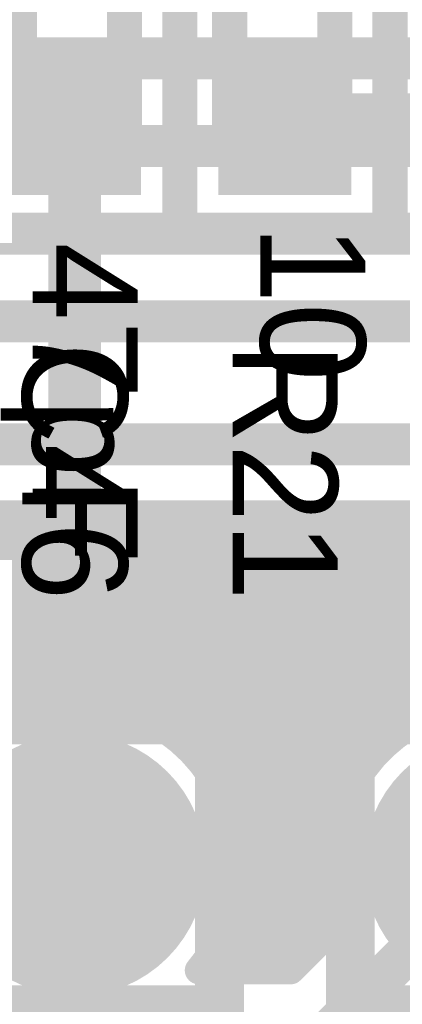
# Model space of a CAD drawing. Extents: x 7.17 to 14.1, y 4 to 11.75.
# Tile 152 of 214: x 9.87 to 9.98, y 7.82 to 8.1. Entities that reach past the tile are written whole.
import ezdxf

# ---------------------------------------------------------------- set-up
doc = ezdxf.new("R2010")
doc.units = 0
doc.layers.get('0').update_dxf_attribs({"linetype": 'CONTINUOUS'})
for name, color, linetype in [('BOTTOMLAYER', 5, 'CONTINUOUS'), ('BOTTOMSOLDER', 6, 'CONTINUOUS'), ('INTERNALPLANE1', 76, 'CONTINUOUS'), ('MECHANICAL1', 6, 'CONTINUOUS'), ('MULTILAYER', 9, 'CONTINUOUS'), ('TOPLAYER', 1, 'CONTINUOUS'), ('TOPOVERLAY', 2, 'CONTINUOUS'), ('TOPPASTE', 8, 'CONTINUOUS'), ('TOPSOLDER', 216, 'CONTINUOUS')]:
    doc.layers.add(name, color=color, linetype=linetype)

# ---------------------------------------------------------------- blocks, each defined once
blk = doc.blocks.new('TEST_POINT_PAD_3_93')
at = {"layer": 'BOTTOMSOLDER', "const_width": 0.0365}
blk.add_lwpolyline([(-0.01825, 0, 1), (0.01825, 0, 1)], format="xyb", close=True, dxfattribs=at)
at = {"layer": 'MECHANICAL1', "const_width": 0.01}
for points in [[(0, 0.03937), (-0.03937, 0.03937)], [(-0.03937, -0.03937), (-0.03937, 0.03937)], [(0.03937, 0.03937), (0, 0.03937)], [(0.03937, -0.03937), (0.03937, 0.03937)], [(0.03937, -0.03937), (-0.03937, -0.03937)]]:
    blk.add_lwpolyline(points, dxfattribs=at)
at = {"layer": 'MECHANICAL1', "const_width": 0.005}
for points in [[(-0.04187, 0.03937, 1), (-0.03687, 0.03937, 1)], [(-0.04187, 0.03937, 1), (-0.03687, 0.03937, 1)], [(-0.0025, 0.03937, 1), (0.0025, 0.03937, 1)], [(-0.0025, 0.03937, 1), (0.0025, 0.03937, 1)], [(0.03687, 0.03937, 1), (0.04187, 0.03937, 1)], [(0.03687, 0.03937, 1), (0.04187, 0.03937, 1)], [(-0.04187, -0.03937, 1), (-0.03687, -0.03937, 1)], [(-0.04187, -0.03937, 1), (-0.03687, -0.03937, 1)], [(0.03687, -0.03937, 1), (0.04187, -0.03937, 1)], [(0.03687, -0.03937, 1), (0.04187, -0.03937, 1)]]:
    blk.add_lwpolyline(points, format="xyb", close=True, dxfattribs=at)
at = {"layer": 'MULTILAYER', "const_width": 0.0325}
blk.add_lwpolyline([(-0.01625, 0, 1), (0.01625, 0, 1)], format="xyb", close=True, dxfattribs=at)
at = {"layer": 'TOPOVERLAY', "const_width": 0.01}
for points in [[(0.043307, 0.043307), (-0.043307, 0.043307)], [(-0.043307, -0.043307), (-0.043307, 0.043307)], [(0.043307, 0.03937), (0.043307, 0.043307)], [(0.043307, -0.043307), (0.043307, 0.03937)], [(0.043307, -0.043307), (-0.043307, -0.043307)]]:
    blk.add_lwpolyline(points, dxfattribs=at)
at = {"layer": 'TOPOVERLAY', "const_width": 0.005}
for points in [[(-0.045807, 0.043307, 1), (-0.040807, 0.043307, 1)], [(-0.045807, 0.043307, 1), (-0.040807, 0.043307, 1)], [(0.040807, 0.043307, 1), (0.045807, 0.043307, 1)], [(0.040807, 0.043307, 1), (0.045807, 0.043307, 1)], [(0.040807, 0.03937, 1), (0.045807, 0.03937, 1)], [(0.040807, 0.03937, 1), (0.045807, 0.03937, 1)], [(-0.045807, -0.043307, 1), (-0.040807, -0.043307, 1)], [(-0.045807, -0.043307, 1), (-0.040807, -0.043307, 1)], [(0.040807, -0.043307, 1), (0.045807, -0.043307, 1)], [(0.040807, -0.043307, 1), (0.045807, -0.043307, 1)]]:
    blk.add_lwpolyline(points, format="xyb", close=True, dxfattribs=at)
at = {"layer": 'TOPSOLDER', "const_width": 0.0365}
blk.add_lwpolyline([(-0.01825, 0, 1), (0.01825, 0, 1)], format="xyb", close=True, dxfattribs=at)
blk = doc.blocks.new('TEST_POINT_PAD_3_103')
at = {"layer": 'BOTTOMSOLDER', "const_width": 0.0365}
blk.add_lwpolyline([(-0.01825, 0, 1), (0.01825, 0, 1)], format="xyb", close=True, dxfattribs=at)
at = {"layer": 'MECHANICAL1', "const_width": 0.01}
for points in [[(-0.03937, -0.03937), (-0.03937, 0.03937)], [(0, 0.03937), (-0.03937, 0.03937)], [(0.03937, 0.03937), (0, 0.03937)], [(0.03937, -0.03937), (0.03937, 0.03937)], [(0.03937, -0.03937), (-0.03937, -0.03937)]]:
    blk.add_lwpolyline(points, dxfattribs=at)
at = {"layer": 'MECHANICAL1', "const_width": 0.005}
for points in [[(-0.04187, 0.03937, 1), (-0.03687, 0.03937, 1)], [(-0.04187, 0.03937, 1), (-0.03687, 0.03937, 1)], [(-0.0025, 0.03937, 1), (0.0025, 0.03937, 1)], [(-0.0025, 0.03937, 1), (0.0025, 0.03937, 1)], [(0.03687, 0.03937, 1), (0.04187, 0.03937, 1)], [(0.03687, 0.03937, 1), (0.04187, 0.03937, 1)], [(-0.04187, -0.03937, 1), (-0.03687, -0.03937, 1)], [(-0.04187, -0.03937, 1), (-0.03687, -0.03937, 1)], [(0.03687, -0.03937, 1), (0.04187, -0.03937, 1)], [(0.03687, -0.03937, 1), (0.04187, -0.03937, 1)]]:
    blk.add_lwpolyline(points, format="xyb", close=True, dxfattribs=at)
at = {"layer": 'MULTILAYER', "const_width": 0.0325}
blk.add_lwpolyline([(-0.01625, 0, 1), (0.01625, 0, 1)], format="xyb", close=True, dxfattribs=at)
at = {"layer": 'TOPOVERLAY', "const_width": 0.01}
for points in [[(-0.043307, -0.043307), (-0.043307, 0.043307)], [(0.043307, 0.043307), (-0.043307, 0.043307)], [(0.043307, 0.03937), (0.043307, 0.043307)], [(0.043307, -0.043307), (0.043307, 0.03937)], [(0.043307, -0.043307), (-0.043307, -0.043307)]]:
    blk.add_lwpolyline(points, dxfattribs=at)
at = {"layer": 'TOPOVERLAY', "const_width": 0.005}
for points in [[(-0.045807, 0.043307, 1), (-0.040807, 0.043307, 1)], [(-0.045807, 0.043307, 1), (-0.040807, 0.043307, 1)], [(0.040807, 0.043307, 1), (0.045807, 0.043307, 1)], [(0.040807, 0.043307, 1), (0.045807, 0.043307, 1)], [(0.040807, 0.03937, 1), (0.045807, 0.03937, 1)], [(0.040807, 0.03937, 1), (0.045807, 0.03937, 1)], [(-0.045807, -0.043307, 1), (-0.040807, -0.043307, 1)], [(-0.045807, -0.043307, 1), (-0.040807, -0.043307, 1)], [(0.040807, -0.043307, 1), (0.045807, -0.043307, 1)], [(0.040807, -0.043307, 1), (0.045807, -0.043307, 1)]]:
    blk.add_lwpolyline(points, format="xyb", close=True, dxfattribs=at)
at = {"layer": 'TOPSOLDER', "const_width": 0.0365}
blk.add_lwpolyline([(-0.01825, 0, 1), (0.01825, 0, 1)], format="xyb", close=True, dxfattribs=at)
blk = doc.blocks.new('0603_109')
at = {"layer": 'MECHANICAL1', "const_width": 0.01}
for points in [[(-0.000531, 0.015748), (0.059468, 0.015748)], [(-0.000531, 0.015748), (-0.000531, -0.014252)], [(0.059468, 0.015748), (0.059468, -0.014252)], [(-0.000531, -0.014252), (0.059468, -0.014252)]]:
    blk.add_lwpolyline(points, dxfattribs=at)
at = {"layer": 'MECHANICAL1', "const_width": 0.005}
for points in [[(-0.003031, 0.015748, 1), (0.001969, 0.015748, 1)], [(-0.003031, 0.015748, 1), (0.001969, 0.015748, 1)], [(0.056968, 0.015748, 1), (0.061968, 0.015748, 1)], [(0.056968, 0.015748, 1), (0.061968, 0.015748, 1)], [(-0.003031, -0.014252, 1), (0.001969, -0.014252, 1)], [(-0.003031, -0.014252, 1), (0.001969, -0.014252, 1)], [(0.056968, -0.014252, 1), (0.061968, -0.014252, 1)], [(0.056968, -0.014252, 1), (0.061968, -0.014252, 1)]]:
    blk.add_lwpolyline(points, format="xyb", close=True, dxfattribs=at)
at = {"layer": 'TOPLAYER'}
for points in [[(-0.015, -0.015), (0.015, -0.015), (-0.015, 0.015), (0.015, 0.015)], [(0.045, -0.015), (0.075, -0.015), (0.045, 0.015), (0.075, 0.015)]]:
    blk.add_solid(points, dxfattribs=at)
at = {"layer": 'TOPOVERLAY', "const_width": 0.01}
for points in [[(-0.03, 0.03), (0.09, 0.03)], [(-0.03, 0.03), (-0.03, 0)], [(0.09, 0.03), (0.09, -0.03)], [(-0.03, 0), (-0.03, -0.03)], [(-0.03, -0.03), (0.09, -0.03)]]:
    blk.add_lwpolyline(points, dxfattribs=at)
at = {"layer": 'TOPOVERLAY', "const_width": 0.005}
for points in [[(-0.0325, 0.03, 1), (-0.0275, 0.03, 1)], [(-0.0325, 0.03, 1), (-0.0275, 0.03, 1)], [(0.0875, 0.03, 1), (0.0925, 0.03, 1)], [(0.0875, 0.03, 1), (0.0925, 0.03, 1)], [(-0.0325, 0, 1), (-0.0275, 0, 1)], [(-0.0325, 0, 1), (-0.0275, 0, 1)], [(-0.0325, -0.03, 1), (-0.0275, -0.03, 1)], [(-0.0325, -0.03, 1), (-0.0275, -0.03, 1)], [(0.0875, -0.03, 1), (0.0925, -0.03, 1)], [(0.0875, -0.03, 1), (0.0925, -0.03, 1)]]:
    blk.add_lwpolyline(points, format="xyb", close=True, dxfattribs=at)
at = {"layer": 'TOPPASTE'}
for points in [[(-0.015, -0.015), (0.015, -0.015), (-0.015, 0.015), (0.015, 0.015)], [(0.045, -0.015), (0.075, -0.015), (0.045, 0.015), (0.075, 0.015)]]:
    blk.add_solid(points, dxfattribs=at)
at = {"layer": 'TOPSOLDER'}
for points in [[(-0.019, -0.019), (0.019, -0.019), (-0.019, 0.019), (0.019, 0.019)], [(0.041, -0.019), (0.079, -0.019), (0.041, 0.019), (0.079, 0.019)]]:
    blk.add_solid(points, dxfattribs=at)
blk = doc.blocks.new('0603_110')
at = {"layer": 'MECHANICAL1', "const_width": 0.01}
for points in [[(-0.000531, 0.015748), (0.059468, 0.015748)], [(-0.000531, 0.015748), (-0.000531, -0.014252)], [(0.059468, 0.015748), (0.059468, -0.014252)], [(-0.000531, -0.014252), (0.059468, -0.014252)]]:
    blk.add_lwpolyline(points, dxfattribs=at)
at = {"layer": 'MECHANICAL1', "const_width": 0.005}
for points in [[(-0.003031, 0.015748, 1), (0.001969, 0.015748, 1)], [(-0.003031, 0.015748, 1), (0.001969, 0.015748, 1)], [(0.056968, 0.015748, 1), (0.061968, 0.015748, 1)], [(0.056968, 0.015748, 1), (0.061968, 0.015748, 1)], [(-0.003031, -0.014252, 1), (0.001969, -0.014252, 1)], [(-0.003031, -0.014252, 1), (0.001969, -0.014252, 1)], [(0.056968, -0.014252, 1), (0.061968, -0.014252, 1)], [(0.056968, -0.014252, 1), (0.061968, -0.014252, 1)]]:
    blk.add_lwpolyline(points, format="xyb", close=True, dxfattribs=at)
at = {"layer": 'TOPLAYER'}
for points in [[(-0.015, -0.015), (0.015, -0.015), (-0.015, 0.015), (0.015, 0.015)], [(0.045, -0.015), (0.075, -0.015), (0.045, 0.015), (0.075, 0.015)]]:
    blk.add_solid(points, dxfattribs=at)
at = {"layer": 'TOPOVERLAY', "const_width": 0.01}
for points in [[(-0.03, 0.03), (0.09, 0.03)], [(-0.03, 0.03), (-0.03, 0)], [(0.09, 0.03), (0.09, -0.03)], [(-0.03, 0), (-0.03, -0.03)], [(-0.03, -0.03), (0.09, -0.03)]]:
    blk.add_lwpolyline(points, dxfattribs=at)
at = {"layer": 'TOPOVERLAY', "const_width": 0.005}
for points in [[(-0.0325, 0.03, 1), (-0.0275, 0.03, 1)], [(-0.0325, 0.03, 1), (-0.0275, 0.03, 1)], [(0.0875, 0.03, 1), (0.0925, 0.03, 1)], [(0.0875, 0.03, 1), (0.0925, 0.03, 1)], [(-0.0325, 0, 1), (-0.0275, 0, 1)], [(-0.0325, 0, 1), (-0.0275, 0, 1)], [(-0.0325, -0.03, 1), (-0.0275, -0.03, 1)], [(-0.0325, -0.03, 1), (-0.0275, -0.03, 1)], [(0.0875, -0.03, 1), (0.0925, -0.03, 1)], [(0.0875, -0.03, 1), (0.0925, -0.03, 1)]]:
    blk.add_lwpolyline(points, format="xyb", close=True, dxfattribs=at)
at = {"layer": 'TOPPASTE'}
for points in [[(-0.015, -0.015), (0.015, -0.015), (-0.015, 0.015), (0.015, 0.015)], [(0.045, -0.015), (0.075, -0.015), (0.045, 0.015), (0.075, 0.015)]]:
    blk.add_solid(points, dxfattribs=at)
at = {"layer": 'TOPSOLDER'}
for points in [[(-0.019, -0.019), (0.019, -0.019), (-0.019, 0.019), (0.019, 0.019)], [(0.041, -0.019), (0.079, -0.019), (0.041, 0.019), (0.079, 0.019)]]:
    blk.add_solid(points, dxfattribs=at)
blk = doc.blocks.new('0603_111')
at = {"layer": 'MECHANICAL1', "const_width": 0.01}
for points in [[(-0.000531, 0.015748), (0.059468, 0.015748)], [(-0.000531, 0.015748), (-0.000531, -0.014252)], [(0.059468, 0.015748), (0.059468, -0.014252)], [(-0.000531, -0.014252), (0.059468, -0.014252)]]:
    blk.add_lwpolyline(points, dxfattribs=at)
at = {"layer": 'MECHANICAL1', "const_width": 0.005}
for points in [[(-0.003031, 0.015748, 1), (0.001969, 0.015748, 1)], [(-0.003031, 0.015748, 1), (0.001969, 0.015748, 1)], [(0.056968, 0.015748, 1), (0.061968, 0.015748, 1)], [(0.056968, 0.015748, 1), (0.061968, 0.015748, 1)], [(-0.003031, -0.014252, 1), (0.001969, -0.014252, 1)], [(-0.003031, -0.014252, 1), (0.001969, -0.014252, 1)], [(0.056968, -0.014252, 1), (0.061968, -0.014252, 1)], [(0.056968, -0.014252, 1), (0.061968, -0.014252, 1)]]:
    blk.add_lwpolyline(points, format="xyb", close=True, dxfattribs=at)
at = {"layer": 'TOPLAYER'}
for points in [[(-0.015, -0.015), (0.015, -0.015), (-0.015, 0.015), (0.015, 0.015)], [(0.045, -0.015), (0.075, -0.015), (0.045, 0.015), (0.075, 0.015)]]:
    blk.add_solid(points, dxfattribs=at)
at = {"layer": 'TOPOVERLAY', "const_width": 0.01}
for points in [[(-0.03, 0.03), (0.09, 0.03)], [(-0.03, 0.03), (-0.03, 0)], [(0.09, 0.03), (0.09, -0.03)], [(-0.03, 0), (-0.03, -0.03)], [(-0.03, -0.03), (0.09, -0.03)]]:
    blk.add_lwpolyline(points, dxfattribs=at)
at = {"layer": 'TOPOVERLAY', "const_width": 0.005}
for points in [[(-0.0325, 0.03, 1), (-0.0275, 0.03, 1)], [(-0.0325, 0.03, 1), (-0.0275, 0.03, 1)], [(0.0875, 0.03, 1), (0.0925, 0.03, 1)], [(0.0875, 0.03, 1), (0.0925, 0.03, 1)], [(-0.0325, 0, 1), (-0.0275, 0, 1)], [(-0.0325, 0, 1), (-0.0275, 0, 1)], [(-0.0325, -0.03, 1), (-0.0275, -0.03, 1)], [(-0.0325, -0.03, 1), (-0.0275, -0.03, 1)], [(0.0875, -0.03, 1), (0.0925, -0.03, 1)], [(0.0875, -0.03, 1), (0.0925, -0.03, 1)]]:
    blk.add_lwpolyline(points, format="xyb", close=True, dxfattribs=at)
at = {"layer": 'TOPPASTE'}
for points in [[(-0.015, -0.015), (0.015, -0.015), (-0.015, 0.015), (0.015, 0.015)], [(0.045, -0.015), (0.075, -0.015), (0.045, 0.015), (0.075, 0.015)]]:
    blk.add_solid(points, dxfattribs=at)
at = {"layer": 'TOPSOLDER'}
for points in [[(-0.019, -0.019), (0.019, -0.019), (-0.019, 0.019), (0.019, 0.019)], [(0.041, -0.019), (0.079, -0.019), (0.041, 0.019), (0.079, 0.019)]]:
    blk.add_solid(points, dxfattribs=at)

msp = doc.modelspace()

# ---------------------------------------------------------------- linework, layer by layer
at = {"layer": 'BOTTOMLAYER'}
for points, const_width in [([(9.194904, 8.09), (10.744624, 8.09)], 0.012), ([(9.179904, 8.065), (10.764624, 8.065)], 0.012), ([(9.169904, 8.04), (10.779624, 8.04)], 0.012), ([(9.159904, 8.015), (10.792404, 8.015)], 0.012), ([(9.777405, 7.979904), (10.182405, 7.979904)], 0.012), ([(9.785689, 7.959904), (10.158069, 7.959904)], 0.008), ([(9.789191, 7.88), (9.869095, 7.959904)], 0.008), ([(9.796262, 7.88), (9.876166, 7.959904)], 0.008), ([(9.803333, 7.88), (9.883237, 7.959904)], 0.008), ([(9.809712, 7.959904), (9.865942, 7.903674)], 0.008), ([(9.810404, 7.88), (9.890308, 7.959904)], 0.008), ([(9.816783, 7.959904), (9.871391, 7.905296)], 0.008), ([(9.817475, 7.88), (9.897379, 7.959904)], 0.008), ([(9.823854, 7.959904), (9.87747, 7.906288)], 0.008), ([(9.824546, 7.88), (9.90445, 7.959904)], 0.008), ([(9.830925, 7.959904), (9.884396, 7.906433)], 0.008), ([(9.831618, 7.88), (9.911521, 7.959904)], 0.008), ([(9.837997, 7.959904), (9.892662, 7.905238)], 0.008), ([(9.845068, 7.959904), (9.904124, 7.900847)], 0.008), ([(9.852139, 7.959904), (9.955535, 7.856508)], 0.008), ([(9.85921, 7.959904), (9.955541, 7.863573)], 0.008), ([(9.859356, 7.900667), (9.918593, 7.959904)], 0.008), ([(9.866281, 7.959904), (9.956437, 7.869748)], 0.008), ([(9.870951, 7.905192), (9.925664, 7.959904)], 0.008), ([(9.873352, 7.959904), (9.957984, 7.875273)], 0.008), ([(9.879255, 7.906424), (9.932735, 7.959904)], 0.008), ([(9.880423, 7.959904), (9.960055, 7.880272)], 0.008), ([(9.886203, 7.906301), (9.939806, 7.959904)], 0.008), ([(9.887494, 7.959904), (9.962581, 7.884818)], 0.008), ([(9.892297, 7.905324), (9.946877, 7.959904)], 0.008), ([(9.894565, 7.959904), (9.965517, 7.888952)], 0.008), ([(9.897758, 7.903714), (9.953948, 7.959904)], 0.008), ([(9.901637, 7.959904), (9.968842, 7.892698)], 0.008), ([(9.902704, 7.901589), (9.961019, 7.959904)], 0.008), ([(9.907202, 7.899016), (9.96809, 7.959904)], 0.008), ([(9.908708, 7.959904), (9.972549, 7.896063)], 0.008), ([(9.911293, 7.896035), (9.975161, 7.959904)], 0.008), ([(9.914996, 7.892667), (9.982233, 7.959904)], 0.008), ([(9.915779, 7.959904), (9.976643, 7.89904)], 0.008), ([(9.918318, 7.888918), (9.989304, 7.959904)], 0.008), ([(9.921251, 7.88478), (9.996375, 7.959904)], 0.008), ([(9.92285, 7.959904), (9.981145, 7.901609)], 0.008), ([(9.923773, 7.880231), (10.003446, 7.959904)], 0.008), ([(9.92584, 7.875227), (10.010517, 7.959904)], 0.008), ([(9.927381, 7.869698), (10.017588, 7.959904)], 0.008), ([(9.928268, 7.856441), (10.03173, 7.959904)], 0.008), ([(9.928271, 7.863516), (10.024659, 7.959904)], 0.008), ([(9.929921, 7.959904), (9.986095, 7.90373)], 0.008), ([(9.936992, 7.959904), (9.991561, 7.905335)], 0.008), ([(9.944063, 7.959904), (9.997661, 7.906306)], 0.008), ([(9.951134, 7.959904), (10.004617, 7.906421)], 0.008), ([(9.958205, 7.959904), (10.012937, 7.905172)], 0.008), ([(9.965276, 7.959904), (10.02459, 7.900591)], 0.008), ([(9.972347, 7.959904), (10.075519, 7.856733)], 0.008), ([(9.922751, 7.88222), (9.956982, 7.84799)], 0.008), ([(9.926804, 7.847907), (9.960985, 7.882087)], 0.008), ([(9.921357, 7.835388), (9.956647, 7.870678)], 0.008), ([(9.927142, 7.870758), (9.95576, 7.84214)], 0.008), ([(9.257501, 7.86), (9.881904, 7.86)], 0.012), ([(9.922944, 7.829904), (9.955467, 7.862428)], 0.008), ([(9.928337, 7.862492), (9.952225, 7.838605)], 0.008), ([(9.951808, 7.809904), (10.001904, 7.86)], 0.012), ([(9.928192, 7.855566), (9.948689, 7.835069)], 0.008), ([(9.930015, 7.829904), (9.955621, 7.855511)], 0.008), ([(9.9272, 7.849487), (9.945154, 7.831534)], 0.008), ([(9.937086, 7.829904), (9.95662, 7.849438)], 0.008), ([(9.925578, 7.844038), (9.939712, 7.829904)], 0.008), ([(9.943524, 7.829904), (9.958078, 7.844458)], 0.008), ([(9.923443, 7.839102), (9.932641, 7.829904)], 0.008), ([(9.920862, 7.834612), (9.92557, 7.829904)], 0.008), ([(9.917351, 7.829904), (9.943524, 7.829904)], 0.008)]:
    msp.add_lwpolyline(points, dxfattribs=dict(at, const_width=const_width))
for points, const_width in [([(9.864281, 7.959904, 1), (9.868281, 7.959904, 1)], 0.004), ([(9.867095, 7.959904, 1), (9.871095, 7.959904, 1)], 0.004), ([(9.871352, 7.959904, 1), (9.875352, 7.959904, 1)], 0.004), ([(9.874166, 7.959904, 1), (9.878166, 7.959904, 1)], 0.004), ([(9.878423, 7.959904, 1), (9.882423, 7.959904, 1)], 0.004), ([(9.881237, 7.959904, 1), (9.885237, 7.959904, 1)], 0.004), ([(9.885494, 7.959904, 1), (9.889494, 7.959904, 1)], 0.004), ([(9.888308, 7.959904, 1), (9.892308, 7.959904, 1)], 0.004), ([(9.892565, 7.959904, 1), (9.896565, 7.959904, 1)], 0.004), ([(9.895379, 7.959904, 1), (9.899379, 7.959904, 1)], 0.004), ([(9.899636, 7.959904, 1), (9.903636, 7.959904, 1)], 0.004), ([(9.90245, 7.959904, 1), (9.90645, 7.959904, 1)], 0.004), ([(9.906708, 7.959904, 1), (9.910708, 7.959904, 1)], 0.004), ([(9.909522, 7.959904, 1), (9.913521, 7.959904, 1)], 0.004), ([(9.913779, 7.959904, 1), (9.917779, 7.959904, 1)], 0.004), ([(9.916593, 7.959904, 1), (9.920593, 7.959904, 1)], 0.004), ([(9.92085, 7.959904, 1), (9.92485, 7.959904, 1)], 0.004), ([(9.923664, 7.959904, 1), (9.927664, 7.959904, 1)], 0.004), ([(9.927921, 7.959904, 1), (9.931921, 7.959904, 1)], 0.004), ([(9.930735, 7.959904, 1), (9.934735, 7.959904, 1)], 0.004), ([(9.934992, 7.959904, 1), (9.938992, 7.959904, 1)], 0.004), ([(9.937806, 7.959904, 1), (9.941806, 7.959904, 1)], 0.004), ([(9.942063, 7.959904, 1), (9.946063, 7.959904, 1)], 0.004), ([(9.944877, 7.959904, 1), (9.948877, 7.959904, 1)], 0.004), ([(9.949134, 7.959904, 1), (9.953134, 7.959904, 1)], 0.004), ([(9.951948, 7.959904, 1), (9.955948, 7.959904, 1)], 0.004), ([(9.956205, 7.959904, 1), (9.960205, 7.959904, 1)], 0.004), ([(9.959019, 7.959904, 1), (9.963019, 7.959904, 1)], 0.004), ([(9.963276, 7.959904, 1), (9.967276, 7.959904, 1)], 0.004), ([(9.96609, 7.959904, 1), (9.97009, 7.959904, 1)], 0.004), ([(9.970348, 7.959904, 1), (9.974348, 7.959904, 1)], 0.004), ([(9.973161, 7.959904, 1), (9.977161, 7.959904, 1)], 0.004), ([(9.87547, 7.906288, 1), (9.87947, 7.906288, 1)], 0.004), ([(9.877255, 7.906424, 1), (9.881255, 7.906424, 1)], 0.004), ([(9.882396, 7.906433, 1), (9.886396, 7.906433, 1)], 0.004), ([(9.884203, 7.906301, 1), (9.888203, 7.906301, 1)], 0.004), ([(9.863942, 7.903674, 1), (9.867942, 7.903674, 1)], 0.004), ([(9.868951, 7.905192, 1), (9.872951, 7.905192, 1)], 0.004), ([(9.869391, 7.905296, 1), (9.873391, 7.905296, 1)], 0.004), ([(9.890297, 7.905324, 1), (9.894297, 7.905324, 1)], 0.004), ([(9.890662, 7.905238, 1), (9.894662, 7.905238, 1)], 0.004), ([(9.895758, 7.903714, 1), (9.899758, 7.903714, 1)], 0.004), ([(9.900704, 7.901589, 1), (9.904704, 7.901589, 1)], 0.004), ([(9.902124, 7.900847, 1), (9.906124, 7.900847, 1)], 0.004), ([(9.905202, 7.899016, 1), (9.909202, 7.899016, 1)], 0.004), ([(9.974643, 7.89904, 1), (9.978643, 7.89904, 1)], 0.004), ([(9.909293, 7.896035, 1), (9.913293, 7.896035, 1)], 0.004), ([(9.970549, 7.896063, 1), (9.974549, 7.896063, 1)], 0.004), ([(9.912996, 7.892667, 1), (9.916996, 7.892667, 1)], 0.004), ([(9.966842, 7.892698, 1), (9.970842, 7.892698, 1)], 0.004), ([(9.916318, 7.888918, 1), (9.920318, 7.888918, 1)], 0.004), ([(9.963517, 7.888952, 1), (9.967517, 7.888952, 1)], 0.004), ([(9.919251, 7.88478, 1), (9.923251, 7.88478, 1)], 0.004), ([(9.960581, 7.884818, 1), (9.964581, 7.884818, 1)], 0.004), ([(9.920751, 7.88222, 1), (9.924751, 7.88222, 1)], 0.004), ([(9.958984, 7.882087, 1), (9.962984, 7.882087, 1)], 0.004), ([(9.921772, 7.880231, 1), (9.925773, 7.880231, 1)], 0.004), ([(9.958055, 7.880272, 1), (9.962055, 7.880272, 1)], 0.004), ([(9.92384, 7.875227, 1), (9.92784, 7.875227, 1)], 0.004), ([(9.955984, 7.875273, 1), (9.959984, 7.875273, 1)], 0.004), ([(9.925142, 7.870758, 1), (9.929142, 7.870758, 1)], 0.004), ([(9.925382, 7.869698, 1), (9.929381, 7.869698, 1)], 0.004), ([(9.954437, 7.869748, 1), (9.958437, 7.869748, 1)], 0.004), ([(9.954647, 7.870678, 1), (9.958647, 7.870678, 1)], 0.004), ([(9.953541, 7.863573, 1), (9.957541, 7.863573, 1)], 0.004), ([(9.878904, 7.86, 1), (9.884904, 7.86, 1)], 0.006), ([(9.926271, 7.863516, 1), (9.930271, 7.863516, 1)], 0.004), ([(9.926337, 7.862492, 1), (9.930337, 7.862492, 1)], 0.004), ([(9.953467, 7.862428, 1), (9.957467, 7.862428, 1)], 0.004), ([(9.926404, 7.86, 1), (9.930404, 7.86, 1)], 0.004), ([(9.926404, 7.86, 1), (9.930404, 7.86, 1)], 0.004), ([(9.926192, 7.855566, 1), (9.930192, 7.855566, 1)], 0.004), ([(9.926268, 7.856441, 1), (9.930268, 7.856441, 1)], 0.004), ([(9.953535, 7.856508, 1), (9.957535, 7.856508, 1)], 0.004), ([(9.953621, 7.855511, 1), (9.957621, 7.855511, 1)], 0.004), ([(9.924804, 7.847907, 1), (9.928804, 7.847907, 1)], 0.004), ([(9.9252, 7.849487, 1), (9.9292, 7.849487, 1)], 0.004), ([(9.954619, 7.849438, 1), (9.958619, 7.849438, 1)], 0.004), ([(9.954982, 7.84799, 1), (9.958982, 7.84799, 1)], 0.004), ([(9.923578, 7.844038, 1), (9.927578, 7.844038, 1)], 0.004), ([(9.956078, 7.844458, 1), (9.960078, 7.844458, 1)], 0.004), ([(9.956078, 7.844458, 1), (9.960078, 7.844458, 1)], 0.004), ([(9.95376, 7.84214, 1), (9.95776, 7.84214, 1)], 0.004), ([(9.921443, 7.839102, 1), (9.925443, 7.839102, 1)], 0.004), ([(9.950225, 7.838605, 1), (9.954225, 7.838605, 1)], 0.004), ([(9.918862, 7.834612, 1), (9.922862, 7.834612, 1)], 0.004), ([(9.919357, 7.835388, 1), (9.923357, 7.835388, 1)], 0.004), ([(9.946689, 7.835069, 1), (9.950689, 7.835069, 1)], 0.004), ([(9.915351, 7.829904, 1), (9.919351, 7.829904, 1)], 0.004), ([(9.915351, 7.829904, 1), (9.919351, 7.829904, 1)], 0.004), ([(9.920943, 7.829904, 1), (9.924943, 7.829904, 1)], 0.004), ([(9.92357, 7.829904, 1), (9.92757, 7.829904, 1)], 0.004), ([(9.928015, 7.829904, 1), (9.932015, 7.829904, 1)], 0.004), ([(9.930641, 7.829904, 1), (9.934641, 7.829904, 1)], 0.004), ([(9.935086, 7.829904, 1), (9.939086, 7.829904, 1)], 0.004), ([(9.937712, 7.829904, 1), (9.941712, 7.829904, 1)], 0.004), ([(9.941524, 7.829904, 1), (9.945524, 7.829904, 1)], 0.004), ([(9.941524, 7.829904, 1), (9.945524, 7.829904, 1)], 0.004), ([(9.943154, 7.831534, 1), (9.947154, 7.831534, 1)], 0.004)]:
    msp.add_lwpolyline(points, format="xyb", close=True, dxfattribs=dict(at, const_width=const_width))
at = {"layer": 'BOTTOMLAYER', "const_width": 0.008}
for points in [[(9.839925, 7.88, -0.799187), (9.928404, 7.86)], [(9.958078, 7.844458, -1.186757), (10.048404, 7.86)], [(9.928404, 7.86, -0.177824), (9.917351, 7.829904)]]:
    msp.add_lwpolyline(points, format="xyb", dxfattribs=at)
at = {"layer": 'INTERNALPLANE1', "const_width": 0.0375}
for points in [[(9.863154, 7.86, 1), (9.900654, 7.86, 1)], [(9.983154, 7.86, 1), (10.020654, 7.86, 1)]]:
    msp.add_lwpolyline(points, format="xyb", close=True, dxfattribs=at)
at = {"layer": 'TOPLAYER'}
for points, const_width in [([(9.821904, 8.07), (9.881904, 8.07)], 0.02), ([(9.941904, 8.07), (10.001904, 8.07)], 0.02), ([(9.881904, 7.86), (9.881904, 8.07)], 0.015), ([(9.791904, 7.86), (9.881904, 7.86)], 0.015)]:
    msp.add_lwpolyline(points, dxfattribs=dict(at, const_width=const_width))
for points, const_width in [([(9.876904, 8.07, 1), (9.886904, 8.07, 1)], 0.01), ([(9.936904, 8.07, 1), (9.946904, 8.07, 1)], 0.01), ([(9.878154, 8.07, 1), (9.885654, 8.07, 1)], 0.0075), ([(9.878154, 7.86, 1), (9.885654, 7.86, 1)], 0.0075), ([(9.878154, 7.86, 1), (9.885654, 7.86, 1)], 0.0075)]:
    msp.add_lwpolyline(points, format="xyb", close=True, dxfattribs=dict(at, const_width=const_width))

# ---------------------------------------------------------------- block references
for name, p, rotation in [('0603_111', (9.881904, 8.07), 90), ('0603_110', (9.941904, 8.07), 90), ('0603_109', (10.001904, 8.07), 90), ('TEST_POINT_PAD_3_93', (9.881904, 7.86), 270), ('TEST_POINT_PAD_3_103', (10.001904, 7.86), 270)]:
    msp.add_blockref(name, p, dxfattribs=dict(rotation=rotation))

# ---------------------------------------------------------------- texts
at = {"layer": 'MECHANICAL1'}
for s, p in [('10', (9.934904, 8.0425)), ('47pF', (9.869904, 8.0375))]:
    msp.add_text(s, height=0.03, rotation=270, dxfattribs=at).set_placement(p)
at = {"layer": 'TOPOVERLAY'}
for s, p in [('C46', (9.867, 8.009)), ('R21', (9.927, 8.009))]:
    msp.add_text(s, height=0.03, rotation=270, dxfattribs=at).set_placement(p)

doc.saveas('drawing.dxf')
